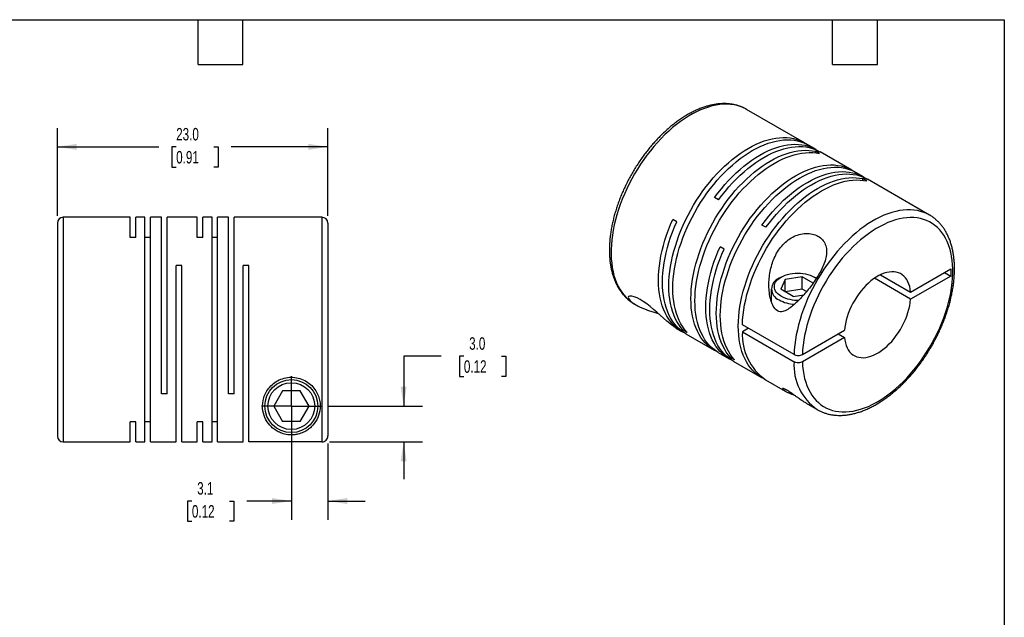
# Model space of a CAD drawing. Header units: millimetres. Extents: x 3 to 137, y 3 to 105.
# Tile 3 of 3: x 53 to 137, y 54 to 105. Entities that reach past the tile are written whole.
import ezdxf

# ---------------------------------------------------------------- set-up
doc = ezdxf.new("R2010")
doc.units = ezdxf.units.MM
doc.header["$LTSCALE"] = 0.5
doc.linetypes.add('SLD-Center', pattern=[19.05, 15.24, -1.27, 1.27, -1.27])
doc.linetypes.add('SLD-Solid', pattern=[0])
doc.layers.add('CENTER', color=40, linetype='SLD-Center')
doc.layers.add('DIMENSIONS', color=140, linetype='SLD-Solid', lineweight=25)
doc.layers.add('TEXT', color=140, linetype='SLD-Solid', lineweight=25)
doc.styles.add('SLDTEXTSTYLE0', font='TXT', dxfattribs={"width": 0.7})
doc.dimstyles.new('SLDDIMSTYLE2', dxfattribs={"dimtxt": 1.079004, "dimasz": 1.651, "dimexe": 0, "dimexo": 0.0625, "dimgap": 0.269751, "dimtad": 0, "dimtih": 1, "dimtoh": 1, "dimdec": 1, "dimrnd": 1e-09, "dimzin": 12, "dimdsep": 46, "dimtxsty": 'SLDTEXTSTYLE0', "dimsah": 1, "dimcen": 0.09, "dimadec": 0, "dimazin": 3, "dimtfac": 1, "dimtdec": 1, "dimtmove": 0, "dimatfit": 0, "dimfxl": 0, "dimfrac": 2, "dimtolj": 1, "dimtzin": 12, "dimarcsym": 0})
doc.dimstyles.new('SLDDIMSTYLE3', dxfattribs={"dimtxt": 1.079004, "dimasz": 1.651, "dimexe": 0, "dimexo": 0.0625, "dimgap": 0.269751, "dimtad": 0, "dimtih": 1, "dimtoh": 1, "dimdec": 1, "dimrnd": 1e-09, "dimzin": 4, "dimdsep": 46, "dimtxsty": 'SLDTEXTSTYLE0', "dimsah": 1, "dimcen": 0.09, "dimadec": 0, "dimazin": 1, "dimtfac": 1, "dimtdec": 1, "dimtmove": 0, "dimatfit": 0, "dimfxl": 0, "dimfrac": 2, "dimtolj": 1, "dimtzin": 12, "dimarcsym": 0})
doc.dimstyles.new('SLDDIMSTYLE5', dxfattribs={"dimtxt": 1.079004, "dimasz": 1.651, "dimexe": 0, "dimexo": 0.0625, "dimgap": 0.269751, "dimtad": 0, "dimtih": 1, "dimtoh": 1, "dimdec": 1, "dimrnd": 1e-09, "dimzin": 4, "dimdsep": 46, "dimtxsty": 'SLDTEXTSTYLE0', "dimsah": 1, "dimcen": 0.09, "dimadec": 0, "dimazin": 1, "dimtfac": 1, "dimtdec": 1, "dimtofl": 0, "dimtmove": 0, "dimatfit": 3, "dimfxl": 0, "dimfrac": 2, "dimtolj": 1, "dimtzin": 12, "dimarcsym": 0})

# ---------------------------------------------------------------- blocks, each defined once
blk = doc.blocks.new('_D_5')
at = {"layer": 'DIMENSIONS'}
for p, q in [((75.883, 71.295), (75.883, 62.271)), ((78.983, 68.752), (78.983, 62.271)), ((67.424, 63.859), (67.062, 63.859)), ((67.062, 63.859), (67.062, 62.144)), ((70.63, 63.859), (70.993, 63.859)), ((70.993, 63.859), (70.993, 62.144)), ((75.883, 63.859), (72.093, 63.859)), ((78.983, 63.859), (82.158, 63.859)), ((67.062, 62.144), (67.424, 62.144)), ((70.993, 62.144), (70.63, 62.144))]:
    blk.add_line(p, q, dxfattribs=at)
for points in [[(75.883, 63.859), (74.232, 64.113), (74.232, 63.605)], [(78.983, 63.859), (80.634, 63.605), (80.634, 64.113)]]:
    blk.add_solid(points, dxfattribs=at)
at = {"layer": 'DIMENSIONS', "char_height": 1.0583, "attachment_point": 1, "style": 'SLDTEXTSTYLE0'}
for s, insert in [('3.1', (67.873, 65.465)), ('0.12', (67.424, 63.508))]:
    blk.add_mtext(s, dxfattribs=dict(at, insert=insert))
blk = doc.blocks.new('_D_6')
at = {"layer": 'DIMENSIONS'}
for p, q in [((88.611, 76.172), (85.436, 76.172)), ((85.436, 76.172), (85.436, 71.93)), ((90.557, 76.172), (90.194, 76.172)), ((90.194, 76.172), (90.194, 74.457)), ((93.763, 76.172), (94.125, 76.172)), ((94.125, 76.172), (94.125, 74.457)), ((90.194, 74.457), (90.557, 74.457)), ((94.125, 74.457), (93.763, 74.457)), ((79.058, 71.93), (87.024, 71.93)), ((79.118, 68.887), (87.024, 68.887)), ((85.436, 68.887), (85.436, 65.712))]:
    blk.add_line(p, q, dxfattribs=at)
for points in [[(85.436, 71.93), (85.69, 73.581), (85.182, 73.581)], [(85.436, 68.887), (85.182, 67.236), (85.69, 67.236)]]:
    blk.add_solid(points, dxfattribs=at)
at = {"layer": 'DIMENSIONS', "char_height": 1.0583, "attachment_point": 1, "style": 'SLDTEXTSTYLE0'}
for s, insert in [('3.0', (91.006, 77.777)), ('0.12', (90.557, 75.821))]:
    blk.add_mtext(s, dxfattribs=dict(at, insert=insert))
blk = doc.blocks.new('_D_7')
at = {"layer": 'DIMENSIONS'}
for p, q in [((55.983, 88.115), (55.983, 95.553)), ((78.983, 88.115), (78.983, 95.553)), ((55.983, 93.966), (64.622, 93.966)), ((66.085, 93.966), (65.722, 93.966)), ((65.722, 93.966), (65.722, 92.251)), ((69.291, 93.966), (69.653, 93.966)), ((69.653, 93.966), (69.653, 92.251)), ((78.983, 93.966), (70.753, 93.966)), ((65.722, 92.251), (66.085, 92.251)), ((69.653, 92.251), (69.291, 92.251))]:
    blk.add_line(p, q, dxfattribs=at)
for points in [[(55.983, 93.966), (57.634, 93.712), (57.634, 94.22)], [(78.983, 93.966), (77.332, 94.22), (77.332, 93.712)]]:
    blk.add_solid(points, dxfattribs=at)
at = {"layer": 'DIMENSIONS', "char_height": 1.0583, "attachment_point": 1, "style": 'SLDTEXTSTYLE0'}
for s, insert in [('23.0', (66.085, 95.572)), ('0.91', (66.085, 93.615))]:
    blk.add_mtext(s, dxfattribs=dict(at, insert=insert))
blk = doc.blocks.new('SW_CENTERMARKSYMBOL_2')
at = {"layer": 'CENTER', "color": 0}
for q in [(0, 2.54), (-2.54, 0), (0, -2.54), (2.54, 0)]:
    blk.add_line((0, 0), q, dxfattribs=at)

msp = doc.modelspace()

# ---------------------------------------------------------------- linework, layer by layer
for p, q in [((119.522, 94.313), (114.608, 97.15)), ((120.512, 93.741), (119.861, 94.117)), ((120.814, 93.392), (120.475, 93.588)), ((120.475, 93.452), (120.475, 93.588)), ((123.553, 91.986), (120.851, 93.545)), ((124.542, 91.414), (123.892, 91.79)), ((124.845, 91.066), (124.505, 91.262)), ((124.505, 91.125), (124.505, 91.262)), ((130.164, 88.169), (124.882, 91.218)), ((112.223, 89.453), (111.884, 89.649)), ((62.183, 87.98), (56.483, 87.98)), ((56.483, 87.98), (56.483, 68.88)), ((62.183, 86.272), (62.183, 87.98)), ((63.433, 87.98), (62.663, 87.98)), ((62.663, 86.272), (62.663, 87.98)), ((63.433, 68.88), (63.433, 87.98)), ((64.833, 87.98), (63.913, 87.98)), ((63.913, 68.88), (63.913, 87.98)), ((64.833, 72.98), (64.833, 87.98)), ((67.883, 87.98), (65.313, 87.98)), ((65.313, 72.98), (65.313, 87.98)), ((67.883, 86.272), (67.883, 87.98)), ((69.133, 87.98), (68.363, 87.98)), ((68.363, 86.272), (68.363, 87.98)), ((69.133, 68.88), (69.133, 87.98)), ((70.533, 87.98), (69.613, 87.98)), ((69.613, 68.88), (69.613, 87.98)), ((70.533, 72.98), (70.533, 87.98)), ((78.483, 87.98), (71.013, 87.98)), ((71.013, 72.98), (71.013, 87.98)), ((78.483, 87.98), (78.483, 68.887)), ((130.164, 88.169), (130.144, 88.181)), ((55.983, 87.48), (55.983, 69.38)), ((78.983, 87.48), (78.983, 69.387)), ((108.658, 87.605), (108.318, 87.801)), ((116.254, 87.126), (115.914, 87.322)), ((62.663, 86.272), (62.183, 86.272)), ((63.913, 86.272), (63.433, 86.272)), ((68.363, 86.272), (67.883, 86.272)), ((69.613, 86.272), (69.133, 86.272)), ((112.688, 85.278), (112.349, 85.474)), ((66.563, 83.88), (66.083, 83.88)), ((66.083, 68.88), (66.083, 83.88)), ((66.563, 68.88), (66.563, 83.88)), ((72.263, 83.88), (71.783, 83.88)), ((71.783, 68.88), (71.783, 83.88)), ((72.263, 68.887), (72.263, 83.88)), ((119.343, 82.924), (117.893, 82.7)), ((120.267, 82.391), (119.343, 82.924)), ((119.343, 81.862), (119.343, 82.924)), ((126.008, 83.099), (128.559, 81.626)), ((128.559, 81.626), (131.965, 83.593)), ((131.965, 82.98), (128.559, 81.014)), ((131.435, 83.286), (131.965, 82.98)), ((131.965, 83.593), (131.965, 82.98)), ((117.547, 82.899), (117.363, 82.793)), ((117.893, 82.7), (117.505, 81.863)), ((117.893, 81.638), (117.893, 82.7)), ((120.546, 82.793), (120.362, 82.899)), ((128.559, 81.014), (125.477, 82.793)), ((116.705, 81.875), (116.705, 80.844)), ((118.566, 81.25), (117.505, 81.863)), ((119.343, 81.862), (117.893, 81.638)), ((118.566, 81.25), (119.467, 81.389)), ((119.7, 81.657), (119.343, 81.862)), ((105.05, 80.613), (105.058, 80.608)), ((105.058, 80.608), (105.175, 80.541)), ((116.677, 80.91), (116.705, 80.948)), ((118.642, 76.309), (114.244, 78.848)), ((108.618, 78.553), (109.089, 78.281)), ((109.202, 78.39), (109.321, 78.459)), ((109.542, 78.195), (109.202, 78.39)), ((109.428, 78.085), (111.847, 76.689)), ((114.774, 78.542), (114.244, 78.236)), ((114.244, 78.236), (118.642, 75.697)), ((119.349, 76.309), (122.927, 78.375)), ((122.397, 78.069), (122.927, 77.762)), ((122.927, 77.762), (119.349, 75.697)), ((112.186, 76.493), (113.119, 75.955)), ((113.233, 76.064), (113.351, 76.132)), ((113.572, 75.868), (113.233, 76.064)), ((113.459, 75.759), (115.877, 74.363)), ((116.217, 74.167), (117.879, 73.207)), ((65.313, 72.98), (64.833, 72.98)), ((71.013, 72.98), (70.533, 72.98)), ((75.133, 73.23), (74.382, 71.93)), ((76.634, 73.23), (75.133, 73.23)), ((77.384, 71.93), (76.634, 73.23)), ((119.673, 72.171), (120.615, 71.628)), ((74.382, 71.93), (75.133, 70.63)), ((76.634, 70.63), (77.384, 71.93)), ((120.615, 71.628), (120.635, 71.616)), ((62.663, 70.587), (62.183, 70.587)), ((62.183, 68.88), (62.183, 70.587)), ((62.663, 68.88), (62.663, 70.587)), ((63.913, 70.587), (63.433, 70.587)), ((68.363, 70.587), (67.883, 70.587)), ((67.883, 68.88), (67.883, 70.587)), ((68.363, 68.88), (68.363, 70.587)), ((69.613, 70.587), (69.133, 70.587)), ((76.634, 70.63), (75.133, 70.63)), ((56.483, 68.88), (62.183, 68.88)), ((62.663, 68.88), (63.433, 68.88)), ((63.913, 68.88), (66.083, 68.88)), ((66.563, 68.88), (67.883, 68.88)), ((68.363, 68.88), (69.133, 68.88)), ((69.613, 68.88), (71.783, 68.88)), ((78.483, 68.887), (72.263, 68.887))]:
    msp.add_line(p, q)
at = {"flags": 128}
for points in [[(114.608, 97.15), (114.591, 97.159), (114.344, 97.286), (114.084, 97.392), (113.814, 97.476), (113.534, 97.538), (113.245, 97.578), (112.947, 97.596), (112.641, 97.592), (112.327, 97.565), (112.008, 97.517), (111.683, 97.446), (111.353, 97.354), (111.019, 97.24), (110.682, 97.105), (110.343, 96.949), (110.003, 96.773), (109.663, 96.576), (109.323, 96.36), (108.984, 96.125), (108.647, 95.871), (108.313, 95.599), (107.983, 95.311), (107.658, 95.006), (107.339, 94.685), (107.025, 94.35), (106.719, 94.001), (106.421, 93.639), (106.132, 93.264), (105.852, 92.879), (105.582, 92.483), (105.322, 92.078), (105.075, 91.665), (104.839, 91.245), (104.616, 90.819), (104.407, 90.388), (104.211, 89.953), (104.03, 89.516), (103.863, 89.076), (103.711, 88.637), (103.575, 88.198), (103.455, 87.76), (103.352, 87.326), (103.264, 86.895), (103.194, 86.47), (103.14, 86.05), (103.103, 85.638), (103.084, 85.234), (103.081, 84.839), (103.096, 84.455), (103.128, 84.082), (103.177, 83.721), (103.243, 83.373), (103.326, 83.039), (103.425, 82.72), (103.54, 82.417), (103.672, 82.13), (103.819, 81.86), (103.982, 81.608), (104.159, 81.375), (104.351, 81.161), (104.557, 80.966), (104.776, 80.792), (105.008, 80.638), (105.05, 80.613)], [(109.202, 78.39), (109.014, 78.612), (108.841, 78.852), (108.683, 79.111), (108.54, 79.388), (108.413, 79.682), (108.303, 79.992), (108.209, 80.317), (108.132, 80.658), (108.072, 81.012), (108.029, 81.379), (108.003, 81.758), (107.995, 82.148), (108.003, 82.547), (108.03, 82.956), (108.073, 83.373), (108.133, 83.797), (108.211, 84.226), (108.305, 84.66), (108.416, 85.098), (108.543, 85.538), (108.686, 85.979), (108.844, 86.421), (109.018, 86.861), (109.206, 87.3), (109.409, 87.735), (109.625, 88.166), (109.854, 88.591), (110.096, 89.01), (110.35, 89.421), (110.615, 89.824), (110.891, 90.217), (111.176, 90.599), (111.471, 90.969), (111.774, 91.327), (112.085, 91.671), (112.403, 92.001), (112.726, 92.316), (113.055, 92.614), (113.389, 92.896), (113.725, 93.16), (114.064, 93.406), (114.405, 93.632), (114.747, 93.84), (115.089, 94.027), (115.43, 94.194), (115.77, 94.34), (116.106, 94.465), (116.439, 94.568), (116.768, 94.649), (117.092, 94.708), (117.41, 94.745), (117.72, 94.76), (118.024, 94.752), (118.318, 94.722), (118.604, 94.669), (118.88, 94.595), (119.145, 94.498), (119.399, 94.38), (119.641, 94.241), (119.689, 94.209)], [(109.542, 78.195), (109.354, 78.416), (109.18, 78.656), (109.022, 78.915), (108.879, 79.192), (108.753, 79.486), (108.642, 79.796), (108.549, 80.121), (108.471, 80.462), (108.411, 80.816), (108.368, 81.183), (108.342, 81.562), (108.334, 81.952), (108.343, 82.351), (108.369, 82.76), (108.412, 83.177), (108.473, 83.601), (108.55, 84.03), (108.644, 84.464), (108.755, 84.902), (108.882, 85.342), (109.025, 85.783), (109.184, 86.225), (109.357, 86.665), (109.546, 87.104), (109.748, 87.539), (109.964, 87.97), (110.194, 88.395), (110.436, 88.814), (110.689, 89.225), (110.955, 89.628), (111.23, 90.021), (111.516, 90.403), (111.811, 90.773), (112.114, 91.131), (112.425, 91.475), (112.742, 91.805), (113.066, 92.12), (113.395, 92.418), (113.728, 92.7), (114.065, 92.964), (114.404, 93.21), (114.745, 93.436), (115.087, 93.644), (115.429, 93.831), (115.77, 93.998), (116.109, 94.144), (116.446, 94.269), (116.779, 94.372), (117.108, 94.453), (117.431, 94.512), (117.749, 94.549), (118.06, 94.564), (118.363, 94.556), (118.658, 94.526), (118.943, 94.473), (119.219, 94.399), (119.484, 94.302), (119.738, 94.184), (119.861, 94.117)], [(111.884, 89.649), (112.169, 90.031), (112.464, 90.401), (112.767, 90.759), (113.078, 91.103), (113.396, 91.433), (113.72, 91.747), (114.049, 92.046), (114.382, 92.327), (114.719, 92.591), (115.058, 92.836), (115.399, 93.063), (115.741, 93.27), (116.083, 93.457), (116.424, 93.624), (116.763, 93.77), (117.1, 93.894), (117.433, 93.997), (117.762, 94.078), (118.085, 94.137), (118.403, 94.174), (118.714, 94.188), (119.017, 94.18), (119.311, 94.15), (119.597, 94.097), (119.872, 94.022), (120.137, 93.926), (120.391, 93.807), (120.633, 93.668), (120.679, 93.638)], [(112.223, 89.453), (112.509, 89.835), (112.804, 90.206), (113.107, 90.563), (113.418, 90.907), (113.735, 91.237), (114.059, 91.551), (114.388, 91.85), (114.721, 92.131), (115.058, 92.395), (115.397, 92.641), (115.738, 92.867), (116.08, 93.074), (116.422, 93.262), (116.763, 93.428), (117.102, 93.574), (117.439, 93.698), (117.772, 93.801), (118.101, 93.882), (118.425, 93.941), (118.742, 93.978), (119.053, 93.992), (119.356, 93.984), (119.651, 93.954), (119.936, 93.901), (120.212, 93.827), (120.477, 93.73), (120.731, 93.611), (120.851, 93.545)], [(112.019, 76.597), (111.967, 76.623), (111.726, 76.763), (111.496, 76.924), (111.28, 77.105), (111.078, 77.307), (110.89, 77.528), (110.716, 77.768), (110.558, 78.027), (110.415, 78.303), (110.288, 78.597), (110.178, 78.907), (110.084, 79.232), (110.007, 79.572), (109.946, 79.926), (109.903, 80.293), (109.877, 80.672), (109.868, 81.062), (109.877, 81.462), (109.903, 81.87), (109.946, 82.287), (110.007, 82.711), (110.084, 83.14), (110.178, 83.574), (110.288, 84.012), (110.415, 84.452), (110.558, 84.893), (110.716, 85.334), (110.89, 85.775), (111.078, 86.213), (111.28, 86.649), (111.496, 87.08), (111.726, 87.505), (111.967, 87.924), (112.221, 88.335), (112.486, 88.738), (112.762, 89.131), (113.047, 89.513), (113.342, 89.884), (113.645, 90.242), (113.956, 90.586), (114.273, 90.916), (114.597, 91.231), (114.926, 91.53), (115.259, 91.811), (115.596, 92.075), (115.935, 92.321), (116.276, 92.548), (116.618, 92.756), (116.96, 92.944), (117.301, 93.111), (117.64, 93.257), (117.977, 93.382), (118.31, 93.485), (118.639, 93.567), (118.963, 93.626), (119.28, 93.663), (119.591, 93.678), (119.894, 93.67), (120.189, 93.64), (120.475, 93.588)], [(112.186, 76.493), (112.065, 76.567), (111.836, 76.728), (111.62, 76.909), (111.417, 77.111), (111.229, 77.332), (111.056, 77.572), (110.897, 77.831), (110.755, 78.107), (110.628, 78.401), (110.517, 78.711), (110.423, 79.036), (110.346, 79.376), (110.286, 79.73), (110.242, 80.097), (110.216, 80.476), (110.208, 80.866), (110.216, 81.266), (110.242, 81.674), (110.286, 82.091), (110.346, 82.515), (110.423, 82.944), (110.517, 83.378), (110.628, 83.816), (110.755, 84.256), (110.897, 84.697), (111.056, 85.139), (111.229, 85.579), (111.417, 86.018), (111.62, 86.453), (111.836, 86.884), (112.065, 87.309), (112.307, 87.728), (112.561, 88.139), (112.826, 88.542), (113.101, 88.935), (113.387, 89.317), (113.681, 89.688), (113.985, 90.046), (114.295, 90.39), (114.613, 90.72), (114.936, 91.035), (115.265, 91.334), (115.598, 91.615), (115.935, 91.88), (116.274, 92.125), (116.615, 92.353), (116.957, 92.56), (117.299, 92.748), (117.64, 92.915), (117.979, 93.061), (118.316, 93.186), (118.649, 93.289), (118.978, 93.371), (119.302, 93.43), (119.62, 93.467), (119.931, 93.482), (120.234, 93.474), (120.529, 93.445), (120.814, 93.392)], [(113.233, 76.064), (113.045, 76.285), (112.871, 76.526), (112.713, 76.784), (112.571, 77.061), (112.444, 77.355), (112.333, 77.665), (112.24, 77.991), (112.162, 78.331), (112.102, 78.685), (112.059, 79.052), (112.034, 79.431), (112.025, 79.821), (112.034, 80.221), (112.06, 80.63), (112.103, 81.046), (112.164, 81.47), (112.241, 81.899), (112.336, 82.334), (112.446, 82.771), (112.573, 83.211), (112.716, 83.652), (112.875, 84.094), (113.048, 84.534), (113.237, 84.973), (113.439, 85.408), (113.655, 85.839), (113.885, 86.264), (114.127, 86.683), (114.38, 87.094), (114.646, 87.497), (114.921, 87.89), (115.207, 88.272), (115.502, 88.643), (115.805, 89), (116.116, 89.345), (116.433, 89.674), (116.757, 89.989), (117.086, 90.287), (117.419, 90.569), (117.756, 90.833), (118.095, 91.079), (118.436, 91.306), (118.778, 91.513), (119.12, 91.7), (119.461, 91.867), (119.8, 92.013), (120.137, 92.138), (120.47, 92.241), (120.799, 92.322), (121.122, 92.381), (121.44, 92.418), (121.751, 92.433), (122.054, 92.425), (122.349, 92.395), (122.635, 92.343), (122.91, 92.268), (123.175, 92.172), (123.429, 92.053), (123.671, 91.914), (123.719, 91.883)], [(113.572, 75.868), (113.384, 76.089), (113.211, 76.33), (113.053, 76.589), (112.91, 76.865), (112.783, 77.159), (112.673, 77.469), (112.579, 77.795), (112.502, 78.135), (112.442, 78.489), (112.399, 78.856), (112.373, 79.235), (112.364, 79.625), (112.373, 80.025), (112.399, 80.434), (112.443, 80.85), (112.503, 81.274), (112.581, 81.703), (112.675, 82.138), (112.786, 82.575), (112.913, 83.015), (113.056, 83.457), (113.214, 83.898), (113.388, 84.339), (113.576, 84.777), (113.779, 85.212), (113.995, 85.643), (114.224, 86.068), (114.466, 86.487), (114.72, 86.898), (114.985, 87.301), (115.261, 87.694), (115.546, 88.076), (115.841, 88.447), (116.144, 88.804), (116.455, 89.149), (116.773, 89.479), (117.096, 89.793), (117.425, 90.092), (117.758, 90.373), (118.095, 90.637), (118.434, 90.883), (118.775, 91.11), (119.117, 91.317), (119.459, 91.504), (119.8, 91.671), (120.14, 91.817), (120.476, 91.942), (120.809, 92.045), (121.138, 92.126), (121.462, 92.185), (121.78, 92.222), (122.09, 92.237), (122.394, 92.229), (122.688, 92.199), (122.974, 92.147), (123.25, 92.072), (123.515, 91.976), (123.769, 91.858), (123.892, 91.79)], [(116.05, 74.27), (115.998, 74.296), (115.756, 74.436), (115.527, 74.597), (115.311, 74.778), (115.108, 74.98), (114.92, 75.201), (114.747, 75.441), (114.589, 75.7), (114.446, 75.976), (114.319, 76.27), (114.208, 76.58), (114.114, 76.905), (114.037, 77.246), (113.977, 77.599), (113.934, 77.966), (113.908, 78.345), (113.899, 78.735), (113.908, 79.135), (113.934, 79.544), (113.977, 79.96), (114.037, 80.384), (114.114, 80.813), (114.208, 81.247), (114.319, 81.685), (114.446, 82.125), (114.589, 82.566), (114.747, 83.008), (114.92, 83.448), (115.108, 83.887), (115.311, 84.322), (115.527, 84.753), (115.756, 85.178), (115.998, 85.597), (116.252, 86.009), (116.517, 86.411), (116.792, 86.804), (117.078, 87.186), (117.373, 87.557), (117.676, 87.915), (117.986, 88.259), (118.304, 88.589), (118.628, 88.904), (118.956, 89.203), (119.289, 89.485), (119.626, 89.749), (119.965, 89.995), (120.306, 90.222), (120.648, 90.429), (120.99, 90.617), (121.331, 90.784), (121.671, 90.93), (122.007, 91.055), (122.34, 91.158), (122.669, 91.24), (122.993, 91.299), (123.311, 91.336), (123.622, 91.351), (123.925, 91.344), (124.22, 91.314), (124.505, 91.262)], [(115.914, 87.322), (116.2, 87.704), (116.495, 88.075), (116.798, 88.432), (117.109, 88.777), (117.427, 89.106), (117.75, 89.421), (118.079, 89.719), (118.412, 90), (118.749, 90.264), (119.088, 90.51), (119.429, 90.736), (119.771, 90.944), (120.113, 91.131), (120.454, 91.297), (120.794, 91.443), (121.13, 91.568), (121.463, 91.671), (121.792, 91.752), (122.116, 91.81), (122.433, 91.847), (122.744, 91.861), (123.047, 91.853), (123.342, 91.823), (123.627, 91.77), (123.903, 91.696), (124.168, 91.599), (124.422, 91.481), (124.663, 91.341), (124.709, 91.311)], [(116.254, 87.126), (116.539, 87.508), (116.834, 87.879), (117.137, 88.236), (117.448, 88.581), (117.766, 88.91), (118.09, 89.225), (118.419, 89.523), (118.752, 89.804), (119.088, 90.068), (119.428, 90.314), (119.769, 90.54), (120.111, 90.748), (120.453, 90.935), (120.794, 91.101), (121.133, 91.247), (121.47, 91.372), (121.803, 91.475), (122.132, 91.556), (122.455, 91.614), (122.773, 91.651), (123.083, 91.666), (123.387, 91.658), (123.681, 91.627), (123.967, 91.575), (124.242, 91.5), (124.507, 91.403), (124.761, 91.285), (124.882, 91.218)], [(114.244, 78.848), (114.266, 79.257), (114.305, 79.675), (114.362, 80.099), (114.437, 80.53), (114.528, 80.965), (114.636, 81.404), (114.76, 81.846), (114.901, 82.29), (115.057, 82.734), (115.229, 83.177), (115.416, 83.618), (115.617, 84.056), (115.832, 84.49), (116.06, 84.919), (116.302, 85.341), (116.555, 85.756), (116.82, 86.162), (117.096, 86.558), (117.382, 86.944), (117.677, 87.318), (117.981, 87.68), (118.292, 88.027), (118.611, 88.361), (118.936, 88.679), (119.266, 88.98), (119.6, 89.265), (119.938, 89.532), (120.279, 89.781), (120.622, 90.011), (120.966, 90.221), (121.309, 90.41), (121.652, 90.58), (121.994, 90.728), (122.332, 90.854), (122.667, 90.959), (122.998, 91.042), (123.324, 91.102), (123.643, 91.14), (123.956, 91.155), (124.261, 91.148), (124.558, 91.118), (124.845, 91.066)], [(130.144, 88.181), (129.935, 88.289), (129.678, 88.398), (129.409, 88.485), (129.13, 88.55), (128.842, 88.593), (128.545, 88.614), (128.24, 88.613), (127.928, 88.59), (127.609, 88.544), (127.285, 88.477), (126.955, 88.388), (126.622, 88.277), (126.286, 88.145), (125.947, 87.992), (125.607, 87.818), (125.267, 87.624), (124.926, 87.411), (124.587, 87.178), (124.25, 86.927), (123.916, 86.658), (123.585, 86.372), (123.26, 86.069), (122.939, 85.75), (122.625, 85.417), (122.318, 85.07), (122.019, 84.709), (121.728, 84.337), (121.446, 83.953), (121.175, 83.558), (120.914, 83.155), (120.665, 82.743), (120.428, 82.324), (120.203, 81.898), (119.992, 81.468), (119.794, 81.034), (119.61, 80.596), (119.442, 80.157), (119.288, 79.717), (119.15, 79.278), (119.027, 78.84), (118.921, 78.405), (118.832, 77.974), (118.759, 77.548), (118.703, 77.128), (118.664, 76.714), (118.642, 76.309)], [(119.349, 75.697), (119.372, 75.326), (119.411, 74.967), (119.468, 74.62), (119.542, 74.287), (119.633, 73.969), (119.741, 73.667), (119.864, 73.381), (120.004, 73.112), (120.159, 72.861), (120.33, 72.628), (120.515, 72.415), (120.714, 72.221), (120.927, 72.048), (121.153, 71.895), (121.391, 71.764), (121.641, 71.654), (121.903, 71.566), (122.175, 71.5), (122.456, 71.456), (122.747, 71.435), (123.045, 71.436), (123.351, 71.459), (123.663, 71.505), (123.981, 71.573), (124.304, 71.663), (124.631, 71.775), (124.961, 71.908), (125.292, 72.063), (125.625, 72.238), (125.959, 72.433), (126.292, 72.649), (126.623, 72.883), (126.952, 73.136), (127.277, 73.406), (127.599, 73.694), (127.915, 73.998), (128.226, 74.317), (128.53, 74.651), (128.826, 74.999), (129.114, 75.359), (129.393, 75.731), (129.661, 76.114), (129.92, 76.507), (130.166, 76.908), (130.401, 77.317), (130.623, 77.732), (130.832, 78.153), (131.027, 78.577), (131.208, 79.005), (131.374, 79.435), (131.525, 79.865), (131.66, 80.295), (131.779, 80.724), (131.881, 81.149), (131.967, 81.571), (132.036, 81.987), (132.088, 82.397), (132.123, 82.8), (132.14, 83.195), (132.14, 83.58), (132.123, 83.954), (132.088, 84.317), (132.036, 84.667), (131.967, 85.004), (131.881, 85.327), (131.779, 85.634), (131.66, 85.925), (131.525, 86.199), (131.374, 86.455), (131.208, 86.693), (131.027, 86.913), (130.832, 87.112), (130.623, 87.291), (130.401, 87.45), (130.166, 87.588), (129.92, 87.704), (129.661, 87.799), (129.393, 87.871), (129.114, 87.922), (128.826, 87.95), (128.53, 87.955), (128.226, 87.938), (127.915, 87.899), (127.599, 87.838), (127.277, 87.754), (126.952, 87.649), (126.623, 87.522), (126.292, 87.374), (125.959, 87.204), (125.625, 87.015), (125.292, 86.806), (124.961, 86.577), (124.631, 86.33), (124.304, 86.064), (123.981, 85.782), (123.663, 85.482), (123.351, 85.168), (123.045, 84.838), (122.747, 84.494), (122.456, 84.137), (122.175, 83.769), (121.903, 83.389), (121.641, 82.999), (121.391, 82.6), (121.153, 82.193), (120.927, 81.78), (120.714, 81.361), (120.515, 80.937), (120.33, 80.51), (120.159, 80.081), (120.004, 79.65), (119.864, 79.22), (119.741, 78.791), (119.633, 78.365), (119.542, 77.942), (119.468, 77.524), (119.411, 77.112), (119.372, 76.706), (119.349, 76.309)], [(109.262, 78.189), (109.25, 78.195), (109.005, 78.332), (108.772, 78.49), (108.553, 78.67), (108.347, 78.869), (108.156, 79.089), (107.98, 79.328), (107.819, 79.586), (107.673, 79.862), (107.544, 80.155), (107.431, 80.465), (107.335, 80.791), (107.255, 81.131), (107.193, 81.486), (107.148, 81.853), (107.121, 82.233), (107.111, 82.624), (107.118, 83.026), (107.143, 83.436), (107.185, 83.855), (107.245, 84.28), (107.322, 84.711), (107.416, 85.148), (107.526, 85.587), (107.653, 86.03), (107.796, 86.473), (107.955, 86.917), (108.129, 87.36), (108.318, 87.801)], [(109.428, 78.085), (109.31, 78.157), (109.08, 78.318), (108.864, 78.499), (108.662, 78.7), (108.473, 78.921), (108.3, 79.162), (108.141, 79.42), (107.998, 79.696), (107.871, 79.99), (107.761, 80.3), (107.666, 80.625), (107.589, 80.965), (107.528, 81.319), (107.485, 81.685), (107.459, 82.064), (107.45, 82.454), (107.459, 82.854), (107.484, 83.262), (107.527, 83.679), (107.588, 84.102), (107.665, 84.532), (107.759, 84.966), (107.869, 85.403), (107.996, 85.843), (108.138, 86.285), (108.296, 86.726), (108.47, 87.167), (108.658, 87.605)], [(113.292, 75.862), (113.243, 75.887), (113.001, 76.026), (112.771, 76.187), (112.555, 76.368), (112.353, 76.57), (112.164, 76.791), (111.991, 77.031), (111.832, 77.289), (111.689, 77.566), (111.562, 77.859), (111.452, 78.169), (111.357, 78.494), (111.28, 78.834), (111.22, 79.188), (111.176, 79.555), (111.15, 79.933), (111.141, 80.323), (111.15, 80.723), (111.175, 81.131), (111.218, 81.548), (111.279, 81.972), (111.356, 82.401), (111.45, 82.835), (111.56, 83.272), (111.687, 83.712), (111.829, 84.154), (111.987, 84.595), (112.161, 85.036), (112.349, 85.474)], [(113.459, 75.759), (113.34, 75.831), (113.111, 75.991), (112.895, 76.172), (112.692, 76.374), (112.504, 76.595), (112.33, 76.835), (112.172, 77.093), (112.029, 77.37), (111.902, 77.663), (111.791, 77.973), (111.697, 78.298), (111.619, 78.638), (111.559, 78.992), (111.516, 79.359), (111.489, 79.737), (111.481, 80.127), (111.489, 80.527), (111.515, 80.935), (111.558, 81.352), (111.618, 81.776), (111.695, 82.205), (111.789, 82.639), (111.899, 83.076), (112.026, 83.516), (112.169, 83.958), (112.327, 84.399), (112.5, 84.84), (112.688, 85.278)], [(117.548, 81.275), (117.399, 81.371), (117.27, 81.476), (117.162, 81.588), (117.076, 81.708), (117.015, 81.831), (116.977, 81.958), (116.965, 82.087), (116.977, 82.216), (117.015, 82.343), (117.076, 82.466), (117.162, 82.585), (117.27, 82.698), (117.399, 82.803), (117.548, 82.899), (117.714, 82.985), (117.896, 83.06), (118.091, 83.122), (118.297, 83.171), (118.512, 83.207), (118.732, 83.229), (118.955, 83.236), (119.178, 83.229), (119.398, 83.207), (119.612, 83.171), (119.818, 83.122), (120.013, 83.06), (120.195, 82.985), (120.362, 82.899), (120.511, 82.803), (120.539, 82.782)], [(128.559, 81.626), (128.529, 81.867), (128.481, 82.094), (128.416, 82.306), (128.333, 82.501), (128.234, 82.679), (128.12, 82.837), (127.99, 82.975), (127.846, 83.093), (127.688, 83.188), (127.518, 83.262), (127.337, 83.313), (127.146, 83.34), (126.945, 83.345), (126.737, 83.326), (126.523, 83.284), (126.304, 83.219), (126.081, 83.132), (125.856, 83.023), (125.63, 82.893), (125.405, 82.742), (125.182, 82.572), (124.963, 82.383), (124.749, 82.178), (124.541, 81.956), (124.34, 81.721), (124.149, 81.472), (123.968, 81.212), (123.798, 80.942), (123.64, 80.665), (123.496, 80.381), (123.366, 80.093), (123.251, 79.802), (123.153, 79.51), (123.07, 79.22), (123.005, 78.933), (122.957, 78.651), (122.927, 78.375)], [(108.619, 78.554), (108.564, 78.585), (108.411, 78.685), (108.242, 78.806), (108.062, 78.948), (107.808, 79.161), (107.526, 79.409), (107.258, 79.649), (106.969, 79.908), (106.688, 80.151), (106.393, 80.395), (106.107, 80.615), (105.819, 80.817), (105.546, 80.986), (105.285, 81.123), (105.045, 81.22), (104.838, 81.273), (104.671, 81.278), (104.568, 81.233), (104.539, 81.15), (104.579, 81.036), (104.642, 80.948), (104.732, 80.855), (104.85, 80.755), (104.992, 80.654), (104.992, 80.654)], [(122.927, 77.762), (122.957, 77.521), (123.005, 77.294), (123.07, 77.083), (123.153, 76.887), (123.251, 76.71), (123.366, 76.552), (123.496, 76.413), (123.64, 76.296), (123.798, 76.2), (123.968, 76.127), (124.149, 76.076), (124.34, 76.048), (124.541, 76.044), (124.749, 76.063), (124.963, 76.104), (125.182, 76.169), (125.405, 76.256), (125.63, 76.366), (125.856, 76.496), (126.081, 76.647), (126.304, 76.817), (126.523, 77.005), (126.737, 77.211), (126.945, 77.432), (127.146, 77.668), (127.337, 77.917), (127.518, 78.177), (127.688, 78.446), (127.846, 78.724), (127.99, 79.008), (128.12, 79.296), (128.234, 79.587), (128.333, 79.878), (128.416, 80.168), (128.481, 80.456), (128.529, 80.738), (128.559, 81.014)]]:
    msp.add_lwpolyline(points, dxfattribs=at)
for radius in [2.25, 1.99]:
    msp.add_circle((75.883, 71.93), radius)
for centre, radius, start, end in [((56.483, 87.48), 0.5, 90, 180), ((78.483, 87.48), 0.5, 0, 90), ((117.718, 81.875), 0.985, 111.13142, 248.88471), ((118.916, 83.871), 2.935, 242.21612, 272.74057), ((118.838, 83.67), 3.089, 241.48447, 267.01519), ((118.935, 77.997), 4.697, 177.09065, 234.6442), ((123.231, 75.409), 4.599, 176.41459, 235.32026), ((56.483, 69.38), 0.5, 180, 270)]:
    msp.add_arc(centre, radius, start, end)
for points, knots in [([(114.606, 97.15), (114.528, 97.193), (114.368, 97.281), (114.115, 97.389), (113.85, 97.48), (113.576, 97.551), (113.293, 97.602), (113.002, 97.633), (112.704, 97.644), (112.399, 97.634), (112.088, 97.604), (111.771, 97.554), (111.45, 97.483), (111.125, 97.391), (110.797, 97.28), (110.467, 97.148), (110.136, 96.998), (109.804, 96.828), (109.473, 96.64), (109.143, 96.434), (108.815, 96.211), (108.49, 95.971), (108.168, 95.714), (107.85, 95.443), (107.537, 95.156), (107.23, 94.855), (106.928, 94.54), (106.633, 94.213), (106.346, 93.874), (106.066, 93.523), (105.795, 93.163), (105.534, 92.792), (105.282, 92.413), (105.04, 92.025), (104.809, 91.631), (104.589, 91.23), (104.382, 90.825), (104.186, 90.414), (104.003, 90.001), (103.834, 89.584), (103.678, 89.166), (103.536, 88.747), (103.408, 88.329), (103.294, 87.911), (103.196, 87.496), (103.113, 87.083), (103.045, 86.674), (102.993, 86.27), (102.956, 85.871), (102.936, 85.479), (102.931, 85.094), (102.943, 84.717), (102.972, 84.349), (103.016, 83.992), (103.077, 83.645), (103.155, 83.31), (103.248, 82.988), (103.358, 82.679), (103.483, 82.385), (103.623, 82.107), (103.779, 81.844), (103.949, 81.599), (104.132, 81.371), (104.329, 81.161), (104.538, 80.969), (104.76, 80.798), (104.931, 80.68), (105.032, 80.625), (105.051, 80.615)], [0, 0, 0, 0, 0.014237, 0.0289687, 0.0437168, 0.0585053, 0.0733545, 0.0882799, 0.103291, 0.1183916, 0.1335795, 0.148848, 0.164187, 0.1795846, 0.1950281, 0.2105058, 0.2260067, 0.2415219, 0.2570441, 0.2725666, 0.2880851, 0.3035971, 0.319101, 0.334596, 0.3500817, 0.3655583, 0.3810262, 0.3964861, 0.4119388, 0.4273851, 0.4428262, 0.458263, 0.4736967, 0.4891282, 0.5045588, 0.5199896, 0.5354213, 0.5508552, 0.5662921, 0.5817335, 0.5971802, 0.6126335, 0.6280944, 0.6435639, 0.659043, 0.6745324, 0.6900329, 0.7055446, 0.7210677, 0.7366017, 0.7521452, 0.7676964, 0.783252, 0.7988059, 0.8143511, 0.829879, 0.8453791, 0.8608393, 0.8762463, 0.8915865, 0.9068477, 0.9220203, 0.9370992, 0.952085, 0.9669843, 0.9818105, 0.9965822, 1, 1, 1, 1]), ([(120.637, 71.615), (120.717, 71.572), (120.877, 71.485), (121.133, 71.379), (121.398, 71.29), (121.673, 71.22), (121.957, 71.171), (122.248, 71.142), (122.547, 71.133), (122.853, 71.145), (123.165, 71.177), (123.482, 71.23), (123.803, 71.303), (124.129, 71.396), (124.457, 71.509), (124.787, 71.642), (125.118, 71.795), (125.45, 71.966), (125.781, 72.156), (126.111, 72.364), (126.438, 72.589), (126.763, 72.83), (127.085, 73.088), (127.402, 73.362), (127.715, 73.65), (128.022, 73.952), (128.323, 74.268), (128.617, 74.596), (128.904, 74.936), (129.182, 75.288), (129.452, 75.65), (129.713, 76.021), (129.964, 76.401), (130.205, 76.789), (130.435, 77.184), (130.653, 77.586), (130.86, 77.992), (131.054, 78.403), (131.236, 78.817), (131.404, 79.233), (131.559, 79.651), (131.7, 80.07), (131.826, 80.489), (131.938, 80.906), (132.035, 81.321), (132.117, 81.734), (132.183, 82.142), (132.234, 82.546), (132.269, 82.944), (132.288, 83.336), (132.291, 83.72), (132.277, 84.096), (132.247, 84.463), (132.201, 84.819), (132.138, 85.165), (132.06, 85.499), (131.964, 85.82), (131.853, 86.127), (131.727, 86.419), (131.585, 86.696), (131.428, 86.957), (131.257, 87.201), (131.072, 87.427), (130.874, 87.635), (130.663, 87.825), (130.44, 87.995), (130.266, 88.113), (130.162, 88.169), (130.141, 88.18)], [0, 0, 0, 0, 0.014364, 0.029087, 0.043829, 0.058613, 0.07346, 0.088384, 0.103394, 0.118494, 0.13368, 0.148946, 0.164282, 0.179675, 0.195112, 0.210583, 0.226076, 0.241582, 0.257095, 0.272607, 0.288116, 0.303617, 0.31911, 0.334595, 0.35007, 0.365536, 0.380993, 0.396443, 0.411885, 0.427321, 0.442752, 0.458179, 0.473603, 0.489024, 0.504445, 0.519866, 0.535289, 0.550713, 0.566141, 0.581573, 0.59701, 0.612454, 0.627906, 0.643367, 0.658837, 0.674318, 0.68981, 0.705313, 0.720827, 0.736353, 0.751887, 0.767429, 0.782975, 0.798519, 0.814053, 0.829569, 0.845056, 0.860502, 0.875894, 0.891217, 0.90646, 0.921615, 0.936675, 0.951643, 0.966525, 0.981336, 0.996094, 1, 1, 1, 1]), ([(117.222, 80.027), (117.295, 79.985), (117.372, 79.96), (117.525, 79.943), (117.6, 79.949), (117.823, 79.996), (117.967, 80.065), (118.245, 80.234), (118.38, 80.334), (118.644, 80.551), (118.773, 80.669), (119.159, 81.041), (119.416, 81.32), (119.914, 81.909), (120.155, 82.22), (120.615, 82.887), (120.826, 83.232), (121.088, 83.77), (121.166, 83.953), (121.292, 84.315), (121.341, 84.498), (121.401, 84.855), (121.412, 85.028), (121.388, 85.365), (121.355, 85.523), (121.238, 85.818), (121.156, 85.954), (120.948, 86.19), (120.82, 86.293), (120.533, 86.456), (120.37, 86.518), (120.023, 86.596), (119.841, 86.613), (119.46, 86.599), (119.27, 86.568), (118.894, 86.464), (118.706, 86.388), (118.352, 86.201), (118.185, 86.089), (117.871, 85.832), (117.726, 85.689), (117.333, 85.23), (117.12, 84.877), (116.798, 84.147), (116.683, 83.765), (116.533, 82.973), (116.499, 82.571), (116.508, 81.972), (116.521, 81.773), (116.57, 81.374), (116.606, 81.175), (116.683, 80.887), (116.712, 80.792), (116.781, 80.606), (116.821, 80.515), (116.958, 80.261), (117.077, 80.111), (117.222, 80.027)], [0, 0, 0, 0, 0.015625, 0.015625, 0.03125, 0.03125, 0.0625, 0.0625, 0.09375, 0.09375, 0.125, 0.125, 0.1875, 0.1875, 0.25, 0.25, 0.3125, 0.3125, 0.34375, 0.34375, 0.375, 0.375, 0.40625, 0.40625, 0.4375, 0.4375, 0.46875, 0.46875, 0.5, 0.5, 0.53125, 0.53125, 0.5625, 0.5625, 0.59375, 0.59375, 0.625, 0.625, 0.65625, 0.65625, 0.6875, 0.6875, 0.75, 0.75, 0.8125, 0.8125, 0.875, 0.875, 0.90625, 0.90625, 0.9375, 0.9375, 0.953125, 0.953125, 0.96875, 0.96875, 1, 1, 1, 1]), ([(104.992, 80.654), (105.058, 80.612), (105.191, 80.528), (105.429, 80.403), (105.692, 80.281), (105.998, 80.156), (106.347, 80.031), (106.711, 79.915), (106.961, 79.845), (107.073, 79.814)], [0, 0, 0, 0, 0.133676, 0.267382, 0.40489, 0.542417, 0.705032, 0.867661, 1, 1, 1, 1]), ([(118.642, 76.309), (118.735, 76.255), (118.865, 76.225), (119.126, 76.225), (119.256, 76.255), (119.349, 76.309)], [0, 0, 0, 0, 0.5, 0.5, 1, 1, 1, 1]), ([(119.349, 75.697), (119.256, 75.643), (119.126, 75.612), (118.865, 75.612), (118.735, 75.643), (118.642, 75.697)], [0, 0, 0, 0, 0.5, 0.5, 1, 1, 1, 1]), ([(75.883, 69.48), (75.986, 69.48), (76.088, 69.486), (76.281, 69.51), (76.371, 69.527), (76.624, 69.588), (76.774, 69.642), (77.043, 69.766), (77.164, 69.837), (77.384, 69.989), (77.485, 70.071), (77.764, 70.338), (77.921, 70.545), (78.166, 71.003), (78.256, 71.255), (78.347, 71.814), (78.347, 72.112), (78.251, 72.579), (78.202, 72.738), (78.069, 73.049), (77.983, 73.205), (77.774, 73.499), (77.65, 73.638), (77.363, 73.892), (77.204, 74.002), (76.855, 74.187), (76.666, 74.26), (76.276, 74.356), (76.071, 74.381), (75.667, 74.378), (75.462, 74.352), (75.073, 74.251), (74.889, 74.178), (74.54, 73.988), (74.383, 73.876), (74.103, 73.624), (73.979, 73.482), (73.773, 73.187), (73.69, 73.035), (73.559, 72.721), (73.512, 72.564), (73.419, 72.1), (73.421, 71.797), (73.513, 71.249), (73.602, 70.999), (73.849, 70.539), (74.005, 70.336), (74.283, 70.07), (74.384, 69.987), (74.606, 69.834), (74.727, 69.765), (74.928, 69.673), (74.998, 69.644), (75.148, 69.591), (75.228, 69.567), (75.482, 69.506), (75.677, 69.48), (75.883, 69.48)], [0, 0, 0, 0, 0.015625, 0.015625, 0.03125, 0.03125, 0.0625, 0.0625, 0.09375, 0.09375, 0.125, 0.125, 0.1875, 0.1875, 0.25, 0.25, 0.3125, 0.3125, 0.34375, 0.34375, 0.375, 0.375, 0.40625, 0.40625, 0.4375, 0.4375, 0.46875, 0.46875, 0.5, 0.5, 0.53125, 0.53125, 0.5625, 0.5625, 0.59375, 0.59375, 0.625, 0.625, 0.65625, 0.65625, 0.6875, 0.6875, 0.75, 0.75, 0.8125, 0.8125, 0.875, 0.875, 0.90625, 0.90625, 0.9375, 0.9375, 0.953125, 0.953125, 0.96875, 0.96875, 1, 1, 1, 1]), ([(118.035, 73.276), (118.008, 73.292), (117.949, 73.325), (117.872, 73.363), (117.797, 73.395), (117.735, 73.414), (117.683, 73.421), (117.653, 73.411), (117.653, 73.379), (117.701, 73.323), (117.812, 73.244), (117.978, 73.15), (118.18, 73.054), (118.41, 72.954), (118.575, 72.885), (118.673, 72.845), (118.682, 72.841)], [0, 0, 0, 0, 0.033918, 0.072679, 0.112525, 0.163806, 0.216377, 0.290014, 0.365229, 0.476954, 0.591649, 0.70185, 0.815023, 0.90176, 0.990787, 1, 1, 1, 1]), ([(119.674, 72.173), (119.619, 72.204), (119.488, 72.281), (119.245, 72.442), (118.99, 72.62), (118.752, 72.791), (118.57, 72.922), (118.411, 73.034), (118.282, 73.122), (118.153, 73.206), (118.075, 73.253), (118.035, 73.276)], [0, 0, 0, 0, 0.123516, 0.299328, 0.479729, 0.595978, 0.714881, 0.785028, 0.856617, 0.926905, 1, 1, 1, 1]), ([(78.483, 68.887), (78.615, 68.887), (78.745, 68.941), (78.929, 69.126), (78.983, 69.255), (78.983, 69.387)], [0, 0, 0, 0, 0.5, 0.5, 1, 1, 1, 1])]:
    msp.add_open_spline(points, degree=3, knots=knots)
at = {"layer": 'TEXT'}
for p, q in [((3.175, 104.775), (136.525, 104.775)), ((67.945, 100.965), (67.945, 104.775)), ((71.755, 100.965), (71.755, 104.775)), ((121.92, 100.965), (121.92, 104.775)), ((125.73, 100.965), (125.73, 104.775)), ((136.525, 104.775), (136.525, 3.175)), ((67.945, 100.965), (71.755, 100.965)), ((121.92, 100.965), (125.73, 100.965))]:
    msp.add_line(p, q, dxfattribs=at)

# ---------------------------------------------------------------- block references
at = {"layer": 'CENTER'}
msp.add_blockref('SW_CENTERMARKSYMBOL_2', (75.883, 71.93), dxfattribs=at)

# ---------------------------------------------------------------- dimensions: what is measured, and where the dimension line sits
at = {"layer": 'DIMENSIONS'}
for base, p1, p2, dimstyle, picture, middle in [((55.983, 93.966), (78.983, 87.48), (55.983, 87.48), 'SLDDIMSTYLE5', '_D_7', (67.688, 93.966)), ((78.983, 63.859), (75.883, 71.93), (78.983, 69.387), 'SLDDIMSTYLE2', '_D_5', (69.027, 63.859))]:
    dim = msp.add_linear_dim(base=base, p1=p1, p2=p2, dimstyle=dimstyle, dxfattribs=at)
    dim.commit()
    dim.dimension.update_dxf_attribs({"geometry": picture, "text_midpoint": middle, "dimtype": 160})
dim = msp.add_linear_dim(base=(85.436, 71.93), p1=(78.483, 68.887), p2=(78.423, 71.93), angle=90, dimstyle='SLDDIMSTYLE3', dxfattribs=at)
dim.commit()
dim.dimension.update_dxf_attribs({"geometry": '_D_6', "text_midpoint": (85.436, 76.172), "dimtype": 160})

doc.saveas('drawing.dxf')
